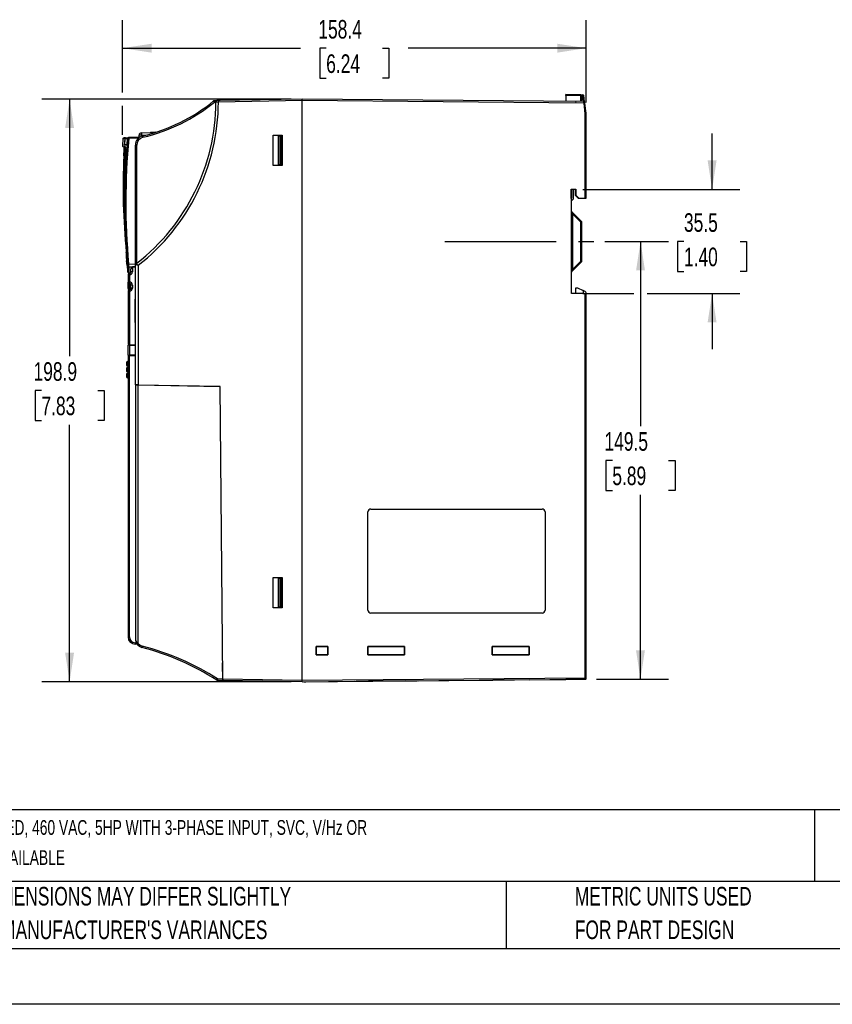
# Model space of a CAD drawing. Header units: millimetres. Extents: x 0 to 838, y 0 to 648.
# Tile 7 of 45: x 196 to 473, y 0 to 336. Entities that reach past the tile are written whole.
import ezdxf

# ---------------------------------------------------------------- set-up
doc = ezdxf.new("R2010")
doc.units = ezdxf.units.MM
doc.header["$LTSCALE"] = 3
doc.linetypes.add('CENTERX2', pattern=[20.32, 12.7, -2.54, 2.54, -2.54])
doc.layers.add('CENTER', color=40, linetype='CENTERX2')
doc.layers.add('DIMENSIONS', color=140, linetype='Continuous', lineweight=25)
doc.layers.add('TEXT', color=140, linetype='Continuous', lineweight=25)
doc.styles.add('SLDTEXTSTYLE0', font='TXT', dxfattribs={"width": 0.7})
doc.dimstyles.new('SLDDIMSTYLE0', dxfattribs={"dimtxt": 6.474023, "dimasz": 9.906, "dimexe": 0, "dimexo": 0.0625, "dimgap": 1.618506, "dimtad": 0, "dimtih": 1, "dimtoh": 1, "dimrnd": 1e-09, "dimzin": 12, "dimdsep": 46, "dimtxsty": 'SLDTEXTSTYLE0', "dimsah": 1, "dimcen": 0.09, "dimadec": 0, "dimazin": 3, "dimtfac": 1, "dimtofl": 0, "dimtmove": 0, "dimatfit": 3, "dimfxl": 0, "dimfrac": 2, "dimtolj": 1, "dimtzin": 12, "dimarcsym": 0})
doc.dimstyles.new('SLDDIMSTYLE1', dxfattribs={"dimtxt": 6.474023, "dimasz": 9.906, "dimexe": 0, "dimexo": 0.0625, "dimgap": 1.618506, "dimtad": 0, "dimtih": 1, "dimtoh": 1, "dimrnd": 1e-09, "dimzin": 12, "dimdsep": 46, "dimtxsty": 'SLDTEXTSTYLE0', "dimsah": 1, "dimcen": 0.09, "dimadec": 0, "dimazin": 3, "dimtfac": 1, "dimtmove": 0, "dimatfit": 0, "dimfxl": 0, "dimfrac": 2, "dimtolj": 1, "dimtzin": 12, "dimarcsym": 0})

# ---------------------------------------------------------------- blocks, each defined once
blk = doc.blocks.new('SW_NOTE_0')
at = {"layer": 'TEXT', "color": 0, "linetype": 'CENTERX2', "lineweight": 18, "attachment_point": 1, "style": 'SLDTEXTSTYLE0'}
for s, insert, char_height in [('WEG ELECTRIC CFW320 SERIES AC GENERAL PURPOSE DRIVE, ENCLOSED, 460 VAC, 5HP WITH 3-PHASE INPUT, SVC, V/Hz OR', (0, 6.49), 5.03477), ('VVW MODE, B FRAME, OPTIONAL COMMUNICATION AND I/O MODULES AVAILABLE', (0, -3.79), 5.0348)]:
    blk.add_mtext(s, dxfattribs=dict(at, insert=insert, char_height=char_height))
blk = doc.blocks.new('SW_NOTE_0_3')
at = {"layer": 'TEXT', "color": 0, "linetype": 'CENTERX2', "lineweight": 18, "char_height": 6.35, "attachment_point": 1, "style": 'SLDTEXTSTYLE0'}
for s, insert in [('PART DIMENSIONS MAY DIFFER SLIGHTLY', (0, 8.19)), ("DUE TO MANUFACTURER'S VARIANCES", (0, -3.28))]:
    blk.add_mtext(s, dxfattribs=dict(at, insert=insert))
blk = doc.blocks.new('SW_NOTE_0_6')
at = {"layer": 'TEXT', "color": 0, "linetype": 'CENTERX2', "lineweight": 18, "char_height": 6.35, "attachment_point": 1, "style": 'SLDTEXTSTYLE0'}
for s, insert in [('METRIC UNITS USED', (0, 8.19)), ('FOR PART DESIGN', (0, -3.28))]:
    blk.add_mtext(s, dxfattribs=dict(at, insert=insert))
blk = doc.blocks.new('_D_4')
at = {"layer": 'DIMENSIONS'}
for p, q in [((432.34, 278.24), (432.34, 297.29)), ((388.14, 278.23), (441.86, 278.24)), ((422.72, 260.49), (420.54, 260.49)), ((420.54, 260.49), (420.54, 250.2)), ((441.96, 260.49), (444.13, 260.49)), ((444.13, 260.49), (444.13, 250.2)), ((420.54, 250.2), (422.72, 250.2)), ((444.13, 250.2), (441.96, 250.2)), ((388.14, 242.73), (405.6, 242.73)), ((410.18, 242.73), (441.86, 242.73)), ((432.34, 242.73), (432.34, 223.68))]:
    blk.add_line(p, q, dxfattribs=at)
for points in [[(432.34, 278.24), (433.86, 288.14), (430.81, 288.14)], [(432.34, 242.73), (430.81, 232.83), (433.86, 232.83)]]:
    blk.add_solid(points, dxfattribs=at)
at = {"layer": 'DIMENSIONS', "char_height": 6.35, "attachment_point": 1, "style": 'SLDTEXTSTYLE0'}
for s, insert in [('35.5', (422.72, 270.12)), ('1.40', (422.72, 258.38))]:
    blk.add_mtext(s, dxfattribs=dict(at, insert=insert))
blk = doc.blocks.new('_D_5')
at = {"layer": 'DIMENSIONS'}
for p, q in [((230.96, 311.37), (230.96, 336)), ((389.33, 307.92), (389.33, 336)), ((230.96, 326.48), (291.75, 326.48)), ((300.52, 326.48), (298.35, 326.48)), ((298.35, 326.48), (298.35, 316.19)), ((319.76, 326.48), (321.94, 326.48)), ((321.94, 326.48), (321.94, 316.19)), ((389.33, 326.48), (328.53, 326.48)), ((298.35, 316.19), (300.52, 316.19)), ((321.94, 316.19), (319.76, 316.19)), ((230.96, 296.88), (230.96, 306.79))]:
    blk.add_line(p, q, dxfattribs=at)
for points in [[(230.96, 326.48), (240.86, 324.95), (240.86, 328)], [(389.33, 326.48), (379.42, 328), (379.42, 324.95)]]:
    blk.add_solid(points, dxfattribs=at)
at = {"layer": 'DIMENSIONS', "char_height": 6.35, "attachment_point": 1, "style": 'SLDTEXTSTYLE0'}
for s, insert in [('158.4', (297.83, 336.11)), ('6.24', (300.52, 324.37))]:
    blk.add_mtext(s, dxfattribs=dict(at, insert=insert))
blk = doc.blocks.new('_D_6')
at = {"layer": 'DIMENSIONS'}
for p, q in [((288.52, 309.08), (203.34, 309.08)), ((212.87, 309.08), (212.87, 221.35)), ((203.25, 209.61), (201.07, 209.61)), ((201.07, 209.61), (201.07, 199.32)), ((222.48, 209.61), (224.66, 209.61)), ((224.66, 209.61), (224.66, 199.32)), ((201.07, 199.32), (203.25, 199.32)), ((224.66, 199.32), (222.48, 199.32)), ((212.87, 110.14), (212.87, 197.87)), ((288.52, 110.14), (203.34, 110.14))]:
    blk.add_line(p, q, dxfattribs=at)
for points in [[(212.87, 309.08), (211.34, 299.17), (214.39, 299.17)], [(212.87, 110.14), (214.39, 120.05), (211.34, 120.05)]]:
    blk.add_solid(points, dxfattribs=at)
at = {"layer": 'DIMENSIONS', "char_height": 6.35, "attachment_point": 1, "style": 'SLDTEXTSTYLE0'}
for s, insert in [('198.9', (200.55, 219.25)), ('7.83', (203.25, 207.51))]:
    blk.add_mtext(s, dxfattribs=dict(at, insert=insert))
blk = doc.blocks.new('_D_7')
at = {"layer": 'DIMENSIONS'}
for p, q in [((395.72, 260.48), (417.42, 260.48)), ((407.89, 260.48), (407.88, 197.47)), ((398.26, 185.73), (396.09, 185.73)), ((396.09, 185.73), (396.09, 175.44)), ((417.5, 185.73), (419.67, 185.73)), ((419.67, 185.73), (419.67, 175.44)), ((396.09, 175.44), (398.26, 175.44)), ((419.67, 175.44), (417.5, 175.44)), ((407.87, 110.98), (407.88, 173.99)), ((392.84, 110.98), (417.39, 110.98))]:
    blk.add_line(p, q, dxfattribs=at)
for points in [[(407.89, 260.48), (406.37, 250.57), (409.41, 250.57)], [(407.87, 110.98), (409.39, 120.89), (406.35, 120.89)]]:
    blk.add_solid(points, dxfattribs=at)
at = {"layer": 'DIMENSIONS', "char_height": 6.35, "attachment_point": 1, "style": 'SLDTEXTSTYLE0'}
for s, insert in [('149.5', (395.57, 195.37)), ('5.89', (398.26, 183.63))]:
    blk.add_mtext(s, dxfattribs=dict(at, insert=insert))

msp = doc.modelspace()

# ---------------------------------------------------------------- linework, layer by layer
for p, q in [((387.534, 310.567), (382.328, 310.658)), ((387.534, 310.267), (382.328, 310.358)), ((382.328, 310.358), (382.328, 308.294)), ((387.534, 310.567), (388.221, 310.555)), ((387.828, 310.267), (387.534, 310.267)), ((387.534, 308.333), (387.534, 310.267)), ((387.828, 308.338), (387.828, 310.267)), ((387.828, 310.262), (388.221, 310.255)), ((388.465, 308.268), (388.221, 310.255)), ((388.778, 308.142), (388.514, 310.292)), ((263.199, 308.571), (262.369, 308.557)), ((262.833, 308.065), (262.369, 308.057)), ((262.833, 308.074), (262.833, 308.065)), ((263.69, 308.58), (263.199, 308.571)), ((292.328, 309.08), (263.69, 308.58)), ((292.328, 308.58), (263.69, 308.08)), ((264.279, 308.59), (264.05, 308.586)), ((388.559, 308.24), (292.328, 309.08)), ((388.583, 307.74), (292.328, 308.58)), ((292.328, 110.641), (292.328, 308.58)), ((388.203, 308.345), (385.67, 308.3)), ((389.031, 304.092), (388.583, 307.74)), ((388.878, 307.776), (388.854, 307.977)), ((389.328, 304.11), (388.878, 307.776)), ((389.031, 275.272), (389.031, 304.092)), ((389.321, 304.407), (389.226, 304.946)), ((389.328, 304.32), (389.303, 304.32)), ((389.328, 304.201), (389.328, 304.32)), ((389.328, 275.278), (389.328, 304.11)), ((231.994, 295.916), (231.422, 295.901)), ((231.999, 295.916), (232.782, 295.937)), ((233.072, 295.945), (232.964, 295.942)), ((235.334, 296.004), (233.072, 295.945)), ((236.705, 296.04), (235.334, 296.004)), ((236.628, 296.593), (236.628, 296.807)), ((236.628, 296.038), (236.63, 296.141)), ((236.63, 296.141), (236.642, 296.821)), ((237.372, 297.557), (240.334, 297.635)), ((237.389, 296.821), (237.382, 296.398)), ((237.389, 296.821), (239.187, 296.868)), ((237.65, 297.665), (237.648, 297.563)), ((240.334, 297.635), (242.033, 297.679)), ((242.317, 297.787), (240.474, 297.738)), ((282.428, 296.73), (285.428, 296.73)), ((282.428, 286.43), (282.428, 296.73)), ((284.262, 296.5), (284.714, 296.508)), ((284.262, 286.66), (284.262, 296.5)), ((284.714, 296.508), (285.228, 296.517)), ((284.714, 296.508), (284.714, 286.652)), ((285.228, 286.643), (285.228, 296.517)), ((285.428, 296.73), (285.428, 286.43)), ((231.096, 295.623), (230.981, 293.051)), ((231.234, 292.748), (232.168, 292.497)), ((231.701, 295.637), (231.559, 293.405)), ((231.559, 293.405), (232.484, 293.429)), ((231.707, 295.637), (231.57, 293.504)), ((232.484, 293.528), (231.57, 293.504)), ((231.707, 295.637), (232.664, 295.667)), ((232.484, 293.429), (232.672, 295.668)), ((232.484, 293.528), (232.664, 295.667)), ((232.672, 295.668), (232.783, 295.672)), ((233.075, 295.645), (233.072, 295.645)), ((235.336, 295.704), (233.075, 295.645)), ((235.328, 293.41), (235.82, 293.41)), ((235.328, 252.608), (235.328, 293.41)), ((236.324, 295.73), (235.336, 295.704)), ((235.82, 253.067), (235.82, 293.41)), ((231.625, 289.745), (231.973, 289.652)), ((285.428, 286.43), (282.428, 286.43)), ((284.714, 286.652), (284.262, 286.66)), ((284.714, 286.652), (285.228, 286.643)), ((384.209, 275.113), (384.209, 278.353)), ((384.209, 278.353), (385.748, 278.353)), ((384.209, 278.353), (384.327, 278.234)), ((385.629, 278.234), (384.327, 278.234)), ((384.327, 278.176), (384.327, 278.234)), ((384.328, 278.219), (384.327, 278.219)), ((384.327, 278.176), (384.328, 278.176)), ((384.385, 278.234), (384.328, 278.233)), ((384.328, 278.219), (384.328, 278.176)), ((384.328, 278.176), (384.328, 275.233)), ((384.828, 278.234), (384.828, 274.871)), ((385.628, 277.177), (385.628, 278.234)), ((385.628, 277.177), (385.629, 277.177)), ((385.628, 276.677), (385.629, 276.677)), ((385.629, 278.234), (385.748, 278.353)), ((385.629, 278.234), (385.629, 278.198)), ((385.629, 276.233), (385.629, 278.198)), ((385.629, 278.198), (385.629, 278.198)), ((385.748, 276.283), (385.629, 276.233)), ((386.629, 275.233), (385.629, 276.233)), ((385.748, 278.353), (385.748, 276.283)), ((385.748, 276.283), (386.797, 275.233)), ((384.328, 275.233), (384.209, 275.113)), ((384.328, 275.113), (384.209, 275.113)), ((384.328, 275.113), (384.328, 275.233)), ((384.328, 242.733), (384.328, 275.113)), ((384.828, 274.871), (384.328, 274.371)), ((386.629, 275.233), (386.797, 275.233)), ((386.797, 275.233), (389.031, 275.272)), ((384.328, 269.944), (384.623, 269.944)), ((387.741, 267.246), (384.416, 270.57)), ((384.623, 269.944), (384.623, 250.871)), ((387.534, 267.033), (384.623, 269.944)), ((387.534, 253.782), (387.534, 267.033)), ((387.828, 267.033), (387.534, 267.033)), ((387.828, 253.782), (387.828, 267.033)), ((232.351, 257.888), (232.139, 260.925)), ((232.351, 256.821), (232.351, 259.538)), ((232.351, 256.545), (232.33, 256.817)), ((232.351, 254.624), (232.351, 256.764)), ((232.33, 253.661), (232.347, 253.52)), ((232.334, 253.667), (232.336, 253.62)), ((232.336, 253.62), (232.351, 253.862)), ((232.351, 254.624), (232.491, 254.624)), ((232.351, 254.624), (232.351, 252.808)), ((232.351, 252.732), (232.492, 252.732)), ((233.037, 252.803), (235.328, 252.769)), ((235.328, 211.51), (235.328, 252.608)), ((235.367, 252.596), (235.328, 252.608)), ((236.311, 252.359), (236.311, 211.493)), ((384.416, 250.246), (387.741, 253.57)), ((384.623, 250.871), (387.534, 253.782)), ((387.534, 253.782), (387.828, 253.782)), ((232.828, 249.072), (232.828, 246.617)), ((233.32, 249.072), (232.828, 249.072)), ((233.075, 249.676), (233.607, 249.667)), ((233.091, 251.856), (234.328, 251.837)), ((233.336, 249.572), (233.318, 249.572)), ((233.32, 249.072), (233.32, 246.617)), ((233.337, 249.072), (233.32, 249.072)), ((233.828, 250.084), (233.828, 251.112)), ((234.32, 250.084), (233.828, 250.084)), ((235.328, 251.71), (234.32, 251.69)), ((234.32, 251.69), (234.32, 250.084)), ((234.328, 251.911), (235.328, 251.885)), ((234.328, 251.911), (234.328, 251.69)), ((384.328, 250.871), (384.623, 250.871)), ((384.416, 250.246), (384.416, 250.246)), ((232.828, 246.617), (233.32, 246.617)), ((232.828, 244.447), (232.828, 246.617)), ((233.32, 246.617), (233.337, 246.617)), ((233.337, 246.122), (233.32, 246.122)), ((233.32, 243.961), (233.32, 246.122)), ((233.337, 244.013), (233.337, 246.122)), ((233.828, 244.53), (233.828, 245.61)), ((234.32, 245.61), (233.828, 245.61)), ((234.32, 245.61), (234.32, 244.53)), ((232.828, 243.517), (232.828, 225.254)), ((233.32, 243.517), (232.828, 243.517)), ((233.336, 244.018), (233.318, 244.017)), ((233.337, 243.518), (233.32, 243.517)), ((233.32, 243.517), (233.32, 225.245)), ((234.32, 244.53), (233.828, 244.53)), ((388.628, 242.658), (384.328, 242.733)), ((385.828, 242.707), (385.828, 244.658)), ((385.828, 244.658), (386.348, 244.649)), ((386.348, 244.649), (388.328, 243.725)), ((388.328, 243.725), (388.328, 242.663)), ((388.751, 243.528), (388.328, 243.725)), ((388.628, 242.658), (389.031, 242.241)), ((389.031, 111.485), (389.031, 242.241)), ((389.328, 242.024), (389.328, 242.622)), ((235.286, 240.829), (235.328, 240.829)), ((235.322, 240.813), (235.286, 240.829)), ((235.286, 232.792), (235.286, 240.829)), ((389.328, 111.485), (389.328, 241.933)), ((235.322, 232.807), (235.286, 232.792)), ((235.328, 232.792), (235.286, 232.792)), ((233.32, 225.245), (232.828, 225.254)), ((232.828, 221.632), (232.828, 225.089)), ((233.32, 225.245), (235.328, 225.21)), ((233.32, 225.093), (235.328, 225.11)), ((233.32, 225.093), (233.32, 221.628)), ((234.328, 225.228), (234.328, 225.102)), ((232.328, 219.184), (232.328, 218.818)), ((232.828, 219.489), (232.613, 219.475)), ((232.613, 219.259), (232.828, 219.272)), ((232.613, 219.259), (232.613, 218.893)), ((232.613, 218.893), (232.828, 218.884)), ((233.32, 221.543), (232.828, 221.539)), ((232.828, 221.539), (232.828, 125.447)), ((235.328, 221.61), (233.32, 221.628)), ((233.32, 221.543), (235.328, 221.56)), ((233.32, 125.447), (233.32, 221.543)), ((234.328, 221.552), (234.328, 221.619)), ((232.328, 217.184), (232.328, 216.818)), ((232.328, 215.184), (232.328, 214.818)), ((232.613, 218.526), (232.828, 218.518)), ((232.613, 218.526), (232.613, 217.937)), ((232.613, 217.937), (232.828, 217.925)), ((232.828, 217.489), (232.613, 217.475)), ((232.613, 217.259), (232.828, 217.272)), ((232.613, 217.259), (232.613, 216.893)), ((232.613, 216.893), (232.828, 216.884)), ((232.613, 216.526), (232.828, 216.518)), ((232.613, 216.526), (232.613, 215.937)), ((232.613, 215.937), (232.828, 215.925)), ((232.828, 215.489), (232.613, 215.475)), ((232.613, 215.259), (232.828, 215.272)), ((232.613, 215.259), (232.613, 214.893)), ((232.613, 214.893), (232.828, 214.884)), ((232.613, 214.526), (232.828, 214.518)), ((232.613, 214.526), (232.613, 213.937)), ((232.613, 213.937), (232.828, 213.925)), ((235.328, 211.51), (235.328, 211.506)), ((236.311, 211.493), (235.328, 211.51)), ((235.328, 211.506), (235.328, 124.74)), ((236.311, 211.493), (264.306, 211.005)), ((236.311, 123.252), (236.311, 211.471)), ((264.284, 210.983), (236.311, 211.471)), ((264.284, 210.983), (264.284, 211.005)), ((265.156, 111.115), (264.284, 210.983)), ((264.284, 210.983), (264.285, 210.983)), ((265.178, 111.115), (264.306, 211.005)), ((314.773, 134.61), (314.773, 168.11)), ((314.773, 168.11), (314.775, 168.11)), ((314.775, 134.61), (314.775, 168.11)), ((315.778, 169.116), (374.278, 169.116)), ((315.778, 169.116), (315.778, 169.113)), ((315.778, 169.113), (374.278, 169.113)), ((374.278, 169.116), (374.278, 169.113)), ((375.281, 168.11), (375.281, 134.61)), ((375.284, 168.11), (375.281, 168.11)), ((375.284, 168.11), (375.284, 134.61)), ((282.428, 145.73), (285.428, 145.73)), ((282.428, 135.43), (282.428, 145.73)), ((284.262, 145.5), (284.714, 145.508)), ((284.262, 135.66), (284.262, 145.5)), ((285.228, 145.517), (284.714, 145.508)), ((284.714, 145.508), (284.714, 135.652)), ((285.228, 135.643), (285.228, 145.517)), ((285.428, 145.73), (285.428, 135.43)), ((264.942, 135.693), (264.963, 135.693)), ((285.428, 135.43), (282.428, 135.43)), ((284.714, 135.652), (284.262, 135.66)), ((285.228, 135.643), (284.714, 135.652)), ((314.773, 134.61), (314.775, 134.61)), ((375.284, 134.61), (375.281, 134.61)), ((315.778, 133.605), (315.778, 133.607)), ((374.278, 133.607), (315.778, 133.607)), ((374.278, 133.605), (315.778, 133.605)), ((374.278, 133.607), (374.278, 133.605)), ((232.828, 125.447), (233.32, 125.447)), ((235.285, 123.448), (235.624, 123.442)), ((235.931, 122.937), (235.285, 122.948)), ((235.931, 122.937), (235.931, 122.937)), ((297.041, 119.373), (297.041, 122.147)), ((297.041, 122.147), (301.115, 122.147)), ((297.043, 122.145), (297.041, 122.147)), ((301.113, 122.145), (297.043, 122.145)), ((297.043, 122.145), (297.043, 119.375)), ((301.113, 122.145), (301.115, 122.147)), ((301.113, 119.376), (301.113, 122.145)), ((301.115, 122.147), (301.115, 119.374)), ((314.744, 119.376), (314.744, 122.145)), ((314.744, 122.145), (327.311, 122.143)), ((314.746, 122.143), (314.744, 122.145)), ((327.309, 122.141), (314.746, 122.143)), ((314.746, 122.143), (314.746, 119.378)), ((327.309, 122.141), (327.311, 122.143)), ((327.309, 119.38), (327.309, 122.141)), ((327.311, 122.143), (327.311, 119.378)), ((357.25, 119.382), (357.25, 122.138)), ((357.25, 122.138), (369.804, 122.136)), ((357.253, 122.136), (357.25, 122.138)), ((369.802, 122.134), (357.253, 122.136)), ((357.253, 122.136), (357.253, 119.385)), ((369.802, 122.134), (369.804, 122.136)), ((369.802, 119.386), (369.802, 122.134)), ((369.804, 122.136), (369.804, 119.384)), ((297.043, 119.375), (297.041, 119.373)), ((301.115, 119.374), (297.041, 119.373)), ((297.043, 119.375), (301.113, 119.376)), ((301.115, 119.374), (301.113, 119.376)), ((327.311, 119.378), (314.744, 119.376)), ((314.746, 119.378), (314.744, 119.376)), ((314.746, 119.378), (327.309, 119.38)), ((327.311, 119.378), (327.309, 119.38)), ((357.253, 119.385), (357.25, 119.382)), ((369.804, 119.384), (357.25, 119.382)), ((357.253, 119.385), (369.802, 119.386)), ((369.804, 119.384), (369.802, 119.386)), ((265.13, 116.602), (265.123, 116.595)), ((265.175, 110.615), (265.123, 116.595)), ((265.13, 116.595), (265.123, 116.595)), ((263.381, 111.146), (265.156, 111.115)), ((265.178, 111.115), (292.328, 110.641)), ((292.328, 110.641), (389.031, 111.485)), ((292.328, 110.141), (389.031, 110.985)), ((386.538, 110.963), (384.103, 110.942)), ((388.198, 110.978), (386.538, 110.963)), ((389.031, 110.985), (388.209, 110.978)), ((389.031, 111.485), (389.328, 111.485)), ((389.328, 111.285), (389.328, 111.485)), ((263.381, 110.646), (265.169, 110.615)), ((265.169, 110.615), (265.175, 110.615)), ((265.175, 110.615), (271.846, 110.498)), ((292.328, 110.141), (265.182, 110.615)), ((292.328, 110.141), (310.175, 110.297)), ((292.906, 110.146), (293.611, 110.152)), ((293.611, 110.152), (314.959, 110.338)), ((310.767, 110.302), (314.964, 110.338)), ((327.459, 110.447), (314.959, 110.338)), ((327.436, 110.447), (331.557, 110.483)), ((327.459, 110.447), (357.456, 110.709)), ((332.099, 110.488), (338.942, 110.548)), ((339.117, 110.549), (357.461, 110.709)), ((369.956, 110.818), (357.456, 110.709)), ((369.933, 110.818), (382.324, 110.926)), ((369.956, 110.818), (380.876, 110.914)), ((380.876, 110.914), (381.57, 110.92)), ((384.103, 110.942), (382.324, 110.926))]:
    msp.add_line(p, q)
at = {"color": 179, "linetype": 'Continuous', "lineweight": 18}
for p, q in [((385.629, 278.234), (384.327, 278.234)), ((384.328, 242.733), (389.322, 242.733))]:
    msp.add_line(p, q, dxfattribs=at)
at = {"color": 7, "linetype": 'Continuous'}
msp.add_line((838.207, 0.008), (0.007, 0.008), dxfattribs=at)
at = {"flags": 128}
for points in [[(262.062, 308.445), (261.97, 308.37), (261.869, 308.288)], [(263.199, 308.571), (263.051, 308.54), (262.937, 308.447), (262.891, 308.369), (262.859, 308.279), (262.839, 308.179), (262.833, 308.074)], [(385.678, 308.3), (385.776, 308.291), (385.861, 308.266)], [(231.26, 295.861), (231.171, 295.802), (231.105, 295.65)], [(231.947, 292.807), (231.152, 293.015), (230.973, 293.062)], [(231.163, 295.62), (231.13, 295.619), (231.701, 295.637)], [(231.971, 289.61), (232.026, 290.826), (232.035, 291.372)], [(232.439, 252.75), (232.56, 251.74), (232.779, 250.023)], [(235.601, 252.932), (235.708, 252.989), (235.82, 253.067)], [(233.091, 251.856), (233.086, 250.682), (233.083, 249.948), (233.081, 249.677), (233.081, 249.691)], [(389.328, 241.933), (389.323, 241.939), (389.307, 241.956), (389.28, 241.984), (389.241, 242.023), (389.141, 242.128), (389.031, 242.241)], [(232.328, 218.818), (232.328, 218.382), (232.328, 218.236)], [(232.613, 219.475), (232.608, 219.482), (232.607, 219.468), (232.606, 219.444), (232.606, 219.44), (232.607, 219.399), (232.608, 219.359), (232.613, 219.259)], [(232.828, 219.488), (232.73, 219.482), (232.607, 219.474)], [(232.328, 216.818), (232.328, 216.382), (232.328, 216.236)], [(232.613, 217.475), (232.608, 217.482), (232.607, 217.468), (232.606, 217.444), (232.606, 217.44), (232.607, 217.399), (232.608, 217.359), (232.613, 217.259)], [(232.613, 215.475), (232.608, 215.482), (232.607, 215.468), (232.606, 215.444), (232.606, 215.44), (232.607, 215.399), (232.608, 215.359), (232.613, 215.259)], [(232.828, 217.488), (232.73, 217.482), (232.607, 217.474)], [(232.828, 215.488), (232.73, 215.482), (232.607, 215.474)], [(232.328, 214.818), (232.328, 214.382), (232.328, 214.236)], [(235.918, 122.954), (236.579, 122.303), (237.572, 121.837)], [(236.311, 123.252), (236.92, 122.668), (237.689, 122.321)]]:
    msp.add_lwpolyline(points, dxfattribs=at)
for centre, radius, start, end in [((281.733, 310.508), 100.595, 359.91458, 0.08542), ((383.235, 310.417), 4.301, 358.00162, 1.99838), ((387.528, 310.267), 0.3, 0, 89), ((383.923, 310.405), 4.301, 358.00162, 1.99838), ((388.216, 310.255), 0.3, 7, 89), ((384.097, 344.446), 34.439, 276.87878, 277.36925), ((192.995, 308.235), 69.839, 307.82106, 359.86081), ((192.986, 308.235), 70.705, 307.78947, 359.87463), ((224.156, 354.954), 60, 283.14428, 309.17998), ((224.149, 354.952), 60.497, 283.14366, 309.18059), ((262.378, 308.057), 0.5, 91, 129.17998), ((268.989, 313.618), 8.646, 216.75737, 220.03515), ((269.533, 308.307), 7.168, 178.00162, 181.99838), ((264.338, 165.754), 142.327, 90.2607, 90.60576), ((270.854, 308.33), 7.168, 178.00162, 181.99838), ((-42.852, 308.83), 335.181, 359.95727, 0.04273), ((385.678, 307.8), 0.5, 90, 91), ((388.207, 307.845), 0.5, 52.97785, 90.5), ((370.063, 307.08), 18.531, 2.03935, 3.58777), ((388.556, 307.94), 0.3, 65.69321, 89.5), ((388.575, 307.953), 0.277, 26.22944, 93.14815), ((380.162, 376.929), 69.7, 276.93923, 277.1837), ((388.556, 307.94), 0.3, 7, 28.04364), ((391.861, 260.644), 43.54, 93.33469, 93.72678), ((388.828, 304.32), 0.5, 0, 10), ((232.001, 295.617), 0.3, 91.35683, 176.13374), ((232.006, 295.616), 0.3, 91.36901, 176.14158), ((232.963, 295.641), 0.3, 91.31522, 174.93204), ((232.97, 295.642), 0.3, 91.32712, 174.95231), ((233.081, 295.646), 0.299, 91.6027, 174.96299), ((237.369, 295.832), 4.298, 178.49896, 182.49953), ((238.528, 293.41), 3.2, 103.14428, 180), ((239.632, 295.891), 4.3, 178.49987, 182.49948), ((238.52, 293.41), 2.7, 103.14428, 180), ((237.378, 296.807), 0.75, 91.5, 180), ((237.392, 296.807), 0.75, 91.50327, 179), ((237.012, 285.691), 11.136, 88.06296, 91.9058), ((291.365, 298.407), 53.999, 180.90147, 181.6832), ((245.008, 297.825), 7.323, 190.21788, 194.11559), ((231.259, 293.052), 0.3, 177.35911, 254.98523), ((195.176, 291.931), 36.292, 356.5692, 1.1933), ((203.379, 291.318), 28.29, 356.81242, 2.67685), ((466.348, 274.018), 234.567, 174.70329, 185.19269), ((227.461, 291.812), 4.595, 354.50381, 12.49727), ((232.247, 292.787), 0.3, 176.17667, 211.95167), ((229.851, 291.933), 2.26, 345.62685, 16.50644), ((466.532, 274.018), 234.456, 174.70747, 185.19151), ((236.397, 332.756), 37.26, 264.43336, 264.88075), ((459.309, 278.992), 228.16, 177.29508, 185.58454), ((429.465, 279.183), 198.121, 176.94395, 184.34973), ((231.732, 293.157), 3.413, 264.4731, 268.20179), ((472.31, 275.836), 240.732, 176.71983, 184.53142), ((387.973, 342.722), 67.458, 270.89858, 271.15121), ((384.628, 270.782), 0.3, 180, 225), ((447.74, 291.154), 66.585, 198.00742, 198.57468), ((383.358, 271.313), 5.98, 314.29607, 317.13566), ((387.528, 267.033), 0.3, 0, 45), ((232.401, 256.082), 0.727, 93.93551, 103.40051), ((205.43, 253.886), 26.959, 3.57948, 6.1819), ((271.237, 254.567), 38.913, 178.52561, 181.32633), ((176.585, 252.044), 55.966, 2.64279, 4.83843), ((242.105, 257.343), 9.666, 183.11569, 187.74174), ((131.075, 256.459), 101.433, 357.90762, 358.96356), ((232.797, 254.634), 1.846, 268.33735, 277.46408), ((215.435, 251.046), 17.396, 3.55159, 5.74832), ((155.327, 247.903), 77.864, 2.90993, 3.60841), ((235.719, 252.556), 0.394, 107.37305, 172.39704), ((243.683, 283.765), 32.26, 255.06036, 256.78932), ((262.692, 285.741), 42.547, 230.45359, 231.68181), ((383.358, 249.502), 5.98, 42.86434, 45.70393), ((387.528, 253.782), 0.3, 315, 0), ((-43.704, 252.299), 276.502, 359.52853, 359.96364), ((233.086, 249.976), 0.3, 187.45096, 268.99577), ((233.095, 252.155), 0.299, 185.90189, 269.25213), ((233.328, 249.072), 0.5, 91.10485, 180), ((239.998, 249.319), 6.683, 177.87781, 182.12219), ((239.867, 249.34), 6.535, 177.9641, 182.34783), ((233.316, 250.088), 0.52, 272.03912, 359.56165), ((233.311, 250.081), 1.009, 271.5107, 0.20658), ((234.377, 251.144), 0.549, 95.95989, 183.29349), ((384.628, 250.033), 0.3, 134.99895, 179.99925), ((384.628, 250.033), 0.3, 135, 180), ((434.201, 234.135), 52.327, 161.34626, 162.06809), ((233.326, 246.62), 0.497, 180.27633, 269.28665), ((241.406, 246.37), 8.09, 178.24666, 181.75334), ((242.945, 246.37), 9.611, 178.52424, 181.47576), ((233.317, 245.614), 1.003, 359.75083, 88.82547), ((233.324, 245.617), 0.505, 359.1514, 88.45533), ((233.328, 244.447), 0.5, 180, 248.33915), ((233.328, 243.517), 0.5, 91.10159, 180), ((240.047, 243.765), 6.732, 177.89223, 182.10777), ((240.099, 243.788), 6.768, 178.05419, 182.2863), ((233.317, 244.534), 0.52, 271.99942, 359.55189), ((233.311, 244.526), 1.009, 271.49199, 0.19364), ((388.328, 242.622), 1, 0, 65), ((236.481, -165.299), 390.405, 90.46395, 90.53605), ((232.628, 219.184), 0.3, 93.56215, 180), ((232.549, 218.922), 0.342, 79.33256, 130.18538), ((232.549, 218.556), 0.342, 79.33253, 130.18537), ((232.623, 218.821), 0.295, 180.71596, 267.91626), ((234.827, 218.71), 2.222, 175.27514, 184.72486), ((236.481, 612.02), 390.405, 269.46395, 269.53605), ((232.628, 218.236), 0.3, 180.00005, 267), ((232.628, 217.184), 0.3, 93.56215, 179.99995), ((232.549, 216.922), 0.342, 79.33256, 130.18538), ((232.549, 216.556), 0.342, 79.33253, 130.18537), ((232.623, 216.821), 0.295, 180.71596, 267.91626), ((232.628, 216.236), 0.3, 180.00005, 267), ((232.628, 215.184), 0.3, 93.56215, 179.99995), ((232.549, 214.922), 0.342, 79.33256, 130.18538), ((234.827, 216.71), 2.222, 175.27514, 184.72486), ((232.549, 214.556), 0.342, 79.33253, 130.18537), ((232.623, 214.821), 0.295, 180.71596, 267.91626), ((232.628, 214.236), 0.3, 180.00005, 267), ((234.827, 214.71), 2.222, 175.27514, 184.72486), ((315.779, 168.109), 1.006, 90.05147, 179.94853), ((315.779, 168.109), 1.004, 90.05149, 179.94853), ((374.277, 168.109), 1.006, 0.05149, 89.94851), ((374.277, 168.109), 1.004, 0.05148, 89.94852), ((315.779, 134.611), 1.006, 180.05149, 269.94851), ((315.779, 134.611), 1.004, 180.05148, 269.94852), ((374.277, 134.611), 1.006, 270.05147, 359.94853), ((374.277, 134.611), 1.004, 270.0532, 359.9468), ((235.328, 125.447), 2.5, 180, 269), ((235.32, 125.447), 2, 180, 269), ((237.23, 124.927), 1.91, 185.60636, 241.25794), ((238.328, 124.74), 3, 180, 216.53528), ((242.449, 123.198), 7.168, 178.00162, 181.99838), ((243.242, 113.692), 11.808, 125.94282, 128.3352), ((238.328, 124.74), 3, 216.95172, 229.46956), ((244.784, 120.344), 7.365, 164.43299, 168.3069), ((214.883, 34.744), 90, 57.58896, 75.39811), ((214.886, 34.772), 90.47, 57.58598, 75.4011), ((270.029, 106.772), 7.958, 146.65743, 150.22468), ((270.545, 110.896), 7.168, 178.00162, 181.99838), ((454.071, 112.513), 188.899, 180.42417, 180.57583), ((374.706, 111.235), 14.327, 359.0002, 0.9998), ((389.045, 111.275), 0.281, 267.19223, 339.08425), ((389.041, 111.254), 0.27, 267.92079, 320.21255), ((389.028, 111.285), 0.3, 270.5, 300.03544), ((389.028, 111.285), 0.3, 318.80168, 0), ((263.39, 111.146), 0.5, 237.58896, 269), ((-42.852, 110.391), 335.181, 359.95727, 0.04273)]:
    msp.add_arc(centre, radius, start, end)
for centre, major_axis, ratio, start_param, end_param in [((236.328, 211.489), (1, -0.017), 0.0174525, 3.1418921, 4.6952351), ((265.165, 111.115), (-0.004, 0.5), 0.0174464, 1.570644, 3.1411358)]:
    msp.add_ellipse(centre, major_axis=major_axis, ratio=ratio, start_param=start_param, end_param=end_param)
at = {"color": 179, "linetype": 'Continuous', "lineweight": 18}
msp.add_open_spline([(230.959, 293.066), (230.956, 293.003), (230.975, 292.931), (231.058, 292.818), (231.12, 292.778), (231.181, 292.762)], degree=3, knots=[0, 0, 0, 0, 0.5, 0.5, 1, 1, 1, 1], dxfattribs=at)
at = {"layer": 'CENTER'}
msp.add_line((341.022, 260.49), (391.905, 260.483), dxfattribs=at)
at = {"layer": 'TEXT'}
for p, q in [((819.15, 66.378), (19.05, 66.378)), ((467.277, 66.378), (467.277, 41.91)), ((819.15, 41.91), (19.05, 41.91)), ((361.939, 41.91), (361.939, 19.05)), ((19.05, 19.05), (819.15, 19.05))]:
    msp.add_line(p, q, dxfattribs=at)

# ---------------------------------------------------------------- block references
at = {"layer": 'TEXT', "linetype": 'CENTERX2', "lineweight": 18}
for name, p in [('SW_NOTE_0', (22.765, 56.42)), ('SW_NOTE_0_3', (165.358, 31.906)), ('SW_NOTE_0_6', (385.435, 31.906))]:
    msp.add_blockref(name, p, dxfattribs=at)

# ---------------------------------------------------------------- dimensions: what is measured, and where the dimension line sits
at = {"layer": 'DIMENSIONS'}
dim = msp.add_linear_dim(base=(389.328, 326.476), p1=(230.959, 293.066), p2=(389.328, 304.11), dimstyle='SLDDIMSTYLE0', dxfattribs=at)
dim.commit()
dim.dimension.update_dxf_attribs({"geometry": '_D_5', "text_midpoint": (310.144, 326.476), "dimtype": 160})
for base, p1, p2, angle, dimstyle, picture, middle in [((212.865, 110.141), (292.328, 309.08), (292.328, 110.141), 270, 'SLDDIMSTYLE0', '_D_6', (212.865, 209.61)), ((432.337, 242.735), (384.327, 278.234), (384.328, 242.733), 270.00162, 'SLDDIMSTYLE1', '_D_4', (432.337, 260.485)), ((407.869, 110.982), (391.905, 260.483), (389.031, 110.985), 89.99127, 'SLDDIMSTYLE0', '_D_7', (407.88, 185.731))]:
    dim = msp.add_linear_dim(base=base, p1=p1, p2=p2, angle=angle, dimstyle=dimstyle, dxfattribs=at)
    dim.commit()
    dim.dimension.update_dxf_attribs({"geometry": picture, "text_midpoint": middle, "dimtype": 160})

doc.saveas('drawing.dxf')
